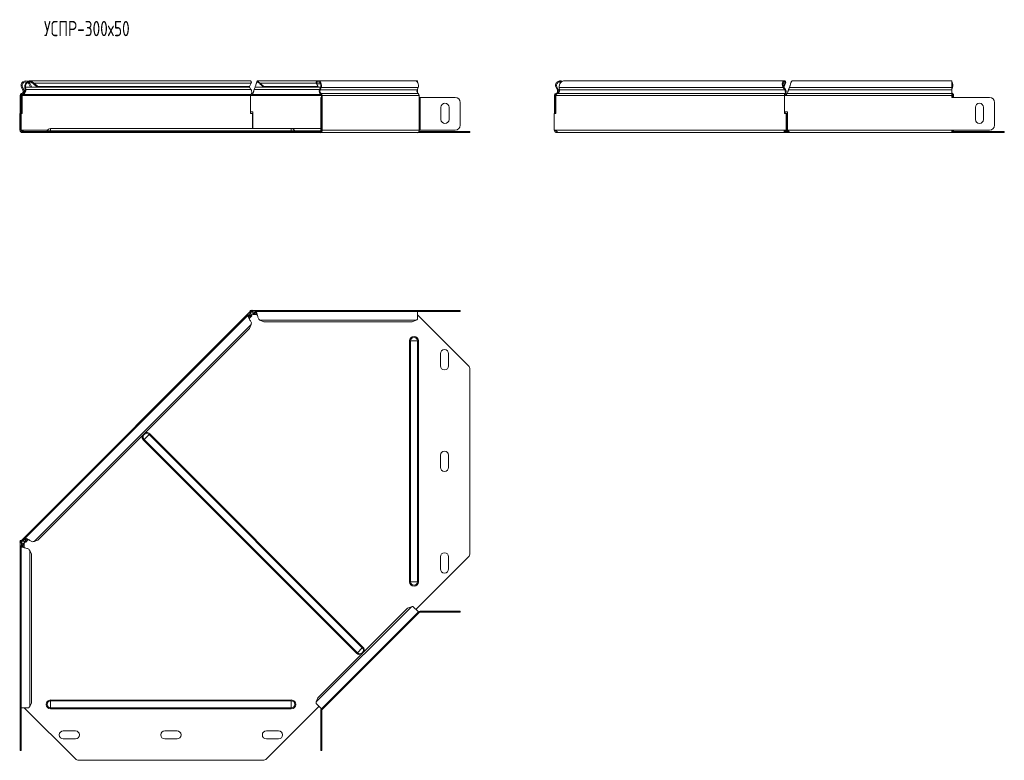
# Model space of a CAD drawing. Header units: millimetres. Extents: x -119 to 1501, y -7903 to 292.
# Tile 4 of 11: x -119 to 850, y -3713 to -2984. Entities that reach past the tile are written whole.
import ezdxf

# ---------------------------------------------------------------- set-up
doc = ezdxf.new("R2010")
doc.units = ezdxf.units.MM
doc.styles.add('SLDTEXTSTYLE0', font='TXT', dxfattribs={"width": 0.7, "bigfont": 'bigfont'})

msp = doc.modelspace()

# ---------------------------------------------------------------- linework, layer by layer
at = {"color": 7, "linetype": 'Continuous', "lineweight": 0}
for p, q in [((-117.2, -3050.97), (-116.32, -3050.5)), ((-115.93, -3053.35), (-115.05, -3052.88)), ((107.1, -3050.5), (-113.42, -3050.5)), ((108.6, -3052.88), (-113.12, -3052.88)), ((108.66, -3046.74), (-104.99, -3046.74)), ((176.1, -3052.88), (111.76, -3052.88)), ((177, -3050.5), (112.61, -3050.5)), ((172.93, -3046.74), (117.47, -3046.74)), ((177, -3047.21), (173.55, -3047.21)), ((176.73, -3053.35), (176.1, -3052.88)), ((272.19, -3053.35), (176.73, -3053.35)), ((177.62, -3050.97), (177, -3050.5)), ((273.08, -3050.97), (177.62, -3050.97)), ((272.4, -3052.88), (272.36, -3052.88)), ((412.13, -3050.97), (632.65, -3050.97)), ((412.43, -3053.35), (634.15, -3053.35)), ((632.42, -3047.21), (634.21, -3047.21)), ((637.94, -3053.35), (798.57, -3053.35)), ((638.79, -3050.97), (798.57, -3050.97)), ((798.57, -3050.5), (798.63, -3050.5)), ((799.26, -3050.97), (798.63, -3050.5)), ((-118.73, -3058.66), (-117.73, -3058.66)), ((-117.44, -3056.93), (-117.16, -3057.89)), ((108.26, -3058.66), (-116.58, -3058.66)), ((108.3, -3057.89), (-115.8, -3057.89)), ((178, -3058.66), (109.56, -3058.66)), ((177.59, -3057.89), (110.08, -3057.89)), ((177.79, -3056.93), (177.59, -3057.89)), ((273.25, -3056.93), (177.79, -3056.93)), ((178.71, -3058.66), (178, -3058.66)), ((274.17, -3058.66), (178.71, -3058.66)), ((178.71, -3092.85), (178.71, -3060.66)), ((274.17, -3092.85), (274.17, -3060.66)), ((275.23, -3092.85), (275.23, -3060.66)), ((408.89, -3058.66), (633.73, -3058.66)), ((410.18, -3056.93), (634.27, -3056.93)), ((635.73, -3058.66), (798.57, -3058.66)), ((636.26, -3056.93), (798.57, -3056.93)), ((798.57, -3057.89), (799.22, -3057.89)), ((798.57, -3058.66), (799.63, -3058.66)), ((799.42, -3056.93), (799.22, -3057.89)), ((800.34, -3058.66), (799.63, -3058.66)), ((-117.73, -3065.66), (-118.73, -3065.66)), ((178.27, -3065.66), (177.27, -3065.66)), ((-118.73, -3087.85), (-117.73, -3087.85)), ((-88.73, -3093.71), (-88.73, -3091.35)), ((148.27, -3093.71), (148.27, -3091.35)), ((177.27, -3087.85), (178.27, -3087.85)), ((-91.7, -3092.85), (-117.52, -3092.85)), ((-116.23, -3095.35), (-116.23, -3094.35)), ((-88.73, -3093.71), (-92.17, -3093.71)), ((-88.73, -3094.35), (-88.73, -3093.71)), ((-88.73, -3093.71), (148.27, -3093.71)), ((-64.33, -3095.35), (-64.33, -3094.35)), ((-60.8, -3094.35), (-60.8, -3095.35)), ((120.33, -3095.35), (120.33, -3094.35)), ((123.86, -3094.35), (123.86, -3095.35)), ((148.27, -3094.35), (148.27, -3093.71)), ((148.27, -3093.71), (151.7, -3093.71)), ((151.7, -3093.71), (177.81, -3093.71)), ((176.94, -3095.35), (176.94, -3094.35)), ((274.17, -3092.85), (178.71, -3092.85)), ((322.64, -3095.35), (322.64, -3094.35)), ((407.95, -3092.85), (634.67, -3092.85)), ((634.12, -3093.71), (637.87, -3093.71)), ((636.73, -3092.85), (798.57, -3092.85)), ((798.71, -3093.71), (798.57, -3093.71)), ((848.82, -3095.35), (848.82, -3094.35)), ((108.1, -3273.14), (106.16, -3275.08)), ((107.1, -3275.72), (106.25, -3276.57)), ((108.6, -3276.02), (106.65, -3277.96)), ((112.83, -3271.7), (110.08, -3271.7)), ((114.52, -3274.08), (111.76, -3274.08)), ((113.82, -3272.81), (112.61, -3272.81)), ((309.61, -3271.4), (309.61, -3270.4)), ((108.66, -3284.14), (-104.99, -3497.79)), ((271.1, -3279.87), (117.47, -3279.87)), ((265.67, -3300.4), (264.74, -3300.4)), ((264.74, -3300.4), (264.74, -3537.4)), ((272.54, -3300.4), (265.67, -3300.4)), ((265.67, -3300.4), (265.67, -3537.4)), ((272.54, -3300.4), (272.54, -3537.4)), ((273.47, -3300.4), (272.54, -3300.4)), ((273.47, -3300.4), (273.47, -3537.4)), ((3.35, -3397.34), (8.21, -3392.49)), ((8.21, -3392.49), (8.87, -3391.83)), ((8.21, -3392.49), (218.22, -3602.5)), ((8.87, -3391.83), (218.88, -3601.84)), ((2.69, -3398), (3.35, -3397.34)), ((2.69, -3398), (212.7, -3608.01)), ((3.35, -3397.34), (213.36, -3607.35)), ((-117.44, -3499.22), (-117.44, -3501.96)), ((-114.05, -3495.29), (-116, -3497.23)), ((-112.56, -3495.38), (-113.42, -3496.23)), ((-111.17, -3495.79), (-113.12, -3497.73)), ((-116.32, -3501.75), (-116.32, -3502.95)), ((-115.05, -3500.9), (-115.05, -3503.65)), ((-109.26, -3506.6), (-109.26, -3660.23)), ((265.67, -3537.4), (264.74, -3537.4)), ((272.54, -3537.4), (265.67, -3537.4)), ((273.47, -3537.4), (272.54, -3537.4)), ((266.55, -3562.06), (172.93, -3655.68)), ((275.23, -3567.4), (275.23, -3566.4)), ((309.61, -3567.4), (309.61, -3566.4)), ((213.36, -3607.35), (218.22, -3602.5)), ((218.22, -3602.5), (218.88, -3601.84)), ((212.7, -3608.01), (213.36, -3607.35)), ((-88.73, -3654.81), (-88.73, -3653.88)), ((-88.73, -3653.88), (148.27, -3653.88)), ((148.27, -3654.81), (148.27, -3653.88)), ((-88.73, -3661.68), (-88.73, -3654.81)), ((-88.73, -3654.81), (148.27, -3654.81)), ((-88.73, -3661.68), (148.27, -3661.68)), ((-88.73, -3662.61), (-88.73, -3661.68)), ((-88.73, -3662.61), (148.27, -3662.61)), ((148.27, -3661.68), (148.27, -3654.81)), ((148.27, -3662.61), (148.27, -3661.68)), ((178.27, -3664.36), (177.27, -3664.36)), ((-118.73, -3698.74), (-117.73, -3698.74)), ((177.27, -3698.74), (178.27, -3698.74))]:
    msp.add_line(p, q, dxfattribs=at)
at = {"color": 7, "linetype": 'Continuous', "lineweight": 15}
for p, q in [((-117.2, -3050.97), (-115.93, -3053.35)), ((-116.32, -3050.5), (-115.05, -3052.88)), ((-114.04, -3050.97), (-113.42, -3050.5)), ((-113.74, -3053.35), (-114.04, -3050.97)), ((-113.74, -3053.35), (-113.12, -3052.88)), ((-113.12, -3052.88), (-113.42, -3050.5)), ((-110.83, -3046.31), (-110.15, -3045.58)), ((-110.14, -3047.21), (-109.26, -3046.74)), ((-110.14, -3047.21), (-108.4, -3050.47)), ((107.44, -3044.35), (-109.39, -3044.35)), ((-109.26, -3046.74), (-107.52, -3050)), ((-107.52, -3050), (-108.4, -3050.47)), ((-107.02, -3046.31), (-106.54, -3045.58)), ((-105.62, -3047.21), (-104.99, -3046.74)), ((-105.62, -3047.21), (-101.77, -3050.47)), ((-104.99, -3046.74), (-101.15, -3050)), ((-101.15, -3050), (-101.77, -3050.47)), ((106.65, -3050.47), (-101.77, -3050.47)), ((107.27, -3050), (-101.15, -3050)), ((106.65, -3050.47), (107.27, -3050)), ((106.97, -3050.23), (107.1, -3050.5)), ((107.1, -3050.5), (108.6, -3052.88)), ((107.27, -3050), (108.66, -3046.74)), ((111.76, -3052.88), (112.61, -3050.5)), ((174.82, -3044.35), (115.21, -3044.35)), ((116.17, -3046.31), (116.17, -3045.58)), ((117.47, -3046.74), (121.17, -3050)), ((117.47, -3047.21), (117.47, -3046.74)), ((117.47, -3047.21), (121.17, -3050.47)), ((174.31, -3050), (121.17, -3050)), ((121.17, -3050), (121.17, -3050.47)), ((174.94, -3050.47), (121.17, -3050.47)), ((173.12, -3046.31), (172.63, -3045.58)), ((173.55, -3047.21), (172.93, -3046.74)), ((174.31, -3050), (172.93, -3046.74)), ((174.94, -3050.47), (173.55, -3047.21)), ((174.94, -3050.47), (174.31, -3050)), ((270.28, -3044.35), (174.82, -3044.35)), ((177.01, -3050.47), (174.94, -3050.47)), ((177, -3050.5), (176.1, -3052.88)), ((177.62, -3050.97), (176.73, -3053.35)), ((272.4, -3044.35), (270.28, -3044.35)), ((272.19, -3053.35), (273.08, -3050.97)), ((272.4, -3045.5), (272.4, -3044.35)), ((272.4, -3052.88), (272.4, -3052.79)), ((272.4, -3052.88), (272.4, -3056.15)), ((408.97, -3050.97), (409.85, -3050.5)), ((410.24, -3053.35), (408.97, -3050.97)), ((411.12, -3052.88), (409.85, -3050.5)), ((410.24, -3053.35), (411.12, -3052.88)), ((412.13, -3050.97), (412.43, -3053.35)), ((633.62, -3044.35), (416.78, -3044.35)), ((632.65, -3050.97), (633.27, -3050.5)), ((634.15, -3053.35), (632.65, -3050.97)), ((634.21, -3047.21), (633.02, -3050)), ((633.45, -3050), (633.14, -3050.23)), ((634.77, -3052.88), (633.27, -3050.5)), ((634.83, -3046.74), (633.45, -3050)), ((634.15, -3053.35), (634.77, -3052.88)), ((634.21, -3047.21), (634.83, -3046.74)), ((634.64, -3046.31), (635.13, -3045.58)), ((638.79, -3050.5), (637.94, -3052.88)), ((638.79, -3050.97), (637.94, -3053.35)), ((637.94, -3053.35), (637.94, -3052.88)), ((638.79, -3050.97), (638.79, -3050.5)), ((798.57, -3044.35), (641.39, -3044.35)), ((798.57, -3050.97), (798.57, -3044.35)), ((798.63, -3050.5), (798.57, -3050.67)), ((798.57, -3050.97), (798.57, -3053.35)), ((799.26, -3050.97), (798.57, -3052.79)), ((798.57, -3056.93), (798.57, -3053.35)), ((-118.73, -3058.66), (-118.73, -3060.66)), ((-118.73, -3060.66), (-117.73, -3060.66)), ((-118.73, -3065.66), (-118.73, -3060.66)), ((-117.73, -3058.66), (-117.73, -3060.66)), ((-117.73, -3060.66), (-117.73, -3065.66)), ((-116.58, -3058.66), (-117.28, -3058.66)), ((-117.28, -3076.51), (-117.28, -3058.66)), ((-116.58, -3076.51), (-116.58, -3058.66)), ((-115.8, -3057.89), (-115.93, -3057.24)), ((108.26, -3058.66), (108.26, -3076.51)), ((109.56, -3058.66), (108.26, -3058.66)), ((110.08, -3057.89), (110.08, -3056.93)), ((111.31, -3054.49), (111.31, -3054.5)), ((177.27, -3060.66), (178.27, -3060.66)), ((177.27, -3065.66), (177.27, -3060.66)), ((178, -3058.66), (178, -3060.66)), ((178.27, -3060.66), (178.27, -3065.66)), ((178.71, -3060.66), (178.27, -3060.66)), ((178.71, -3058.66), (178.71, -3060.66)), ((274.17, -3060.66), (274.17, -3058.66)), ((275.23, -3060.66), (274.17, -3060.66)), ((275.23, -3060.66), (309.61, -3060.66)), ((407.44, -3058.66), (407.44, -3075)), ((407.44, -3058.66), (408.44, -3058.66)), ((408.44, -3058.66), (408.44, -3075)), ((409.02, -3057.89), (408.73, -3056.93)), ((408.89, -3058.66), (408.89, -3076.51)), ((633.73, -3076.51), (633.73, -3058.66)), ((634.44, -3058.66), (633.73, -3058.66)), ((634.03, -3075), (634.03, -3058.66)), ((634.03, -3058.66), (635.73, -3058.66)), ((634.47, -3057.89), (634.27, -3056.93)), ((637.48, -3054.49), (637.48, -3054.5)), ((798.57, -3058.66), (798.57, -3056.93)), ((798.57, -3058.66), (798.57, -3060.66)), ((835.78, -3060.66), (798.57, -3060.66)), ((799.63, -3058.66), (799.63, -3060.66)), ((800.34, -3058.66), (800.34, -3060.66)), ((-118.73, -3087.85), (-118.73, -3065.66)), ((-117.73, -3087.85), (-117.73, -3065.66)), ((177.27, -3065.66), (177.27, -3087.85)), ((178.27, -3065.66), (178.27, -3087.85)), ((295.61, -3082.35), (295.61, -3070.35)), ((303.61, -3070.35), (303.61, -3082.35)), ((314.61, -3065.66), (314.61, -3087.85)), ((314.61, -3065.66), (314.61, -3087.85)), ((821.78, -3082.35), (821.78, -3070.35)), ((829.78, -3070.35), (829.78, -3082.35)), ((840.78, -3087.85), (840.78, -3065.66)), ((-119.12, -3076.51), (-119.12, -3092.85)), ((-119.12, -3076.51), (-118.73, -3076.51)), ((-117.73, -3076.51), (-116.58, -3076.51)), ((110.56, -3075), (108.26, -3075)), ((108.26, -3076.51), (110.1, -3076.51)), ((110.1, -3091.35), (110.1, -3076.51)), ((110.56, -3091.35), (110.56, -3075)), ((407.05, -3092.85), (407.05, -3076.51)), ((408.89, -3076.51), (407.05, -3076.51)), ((407.44, -3075), (408.44, -3075)), ((407.44, -3076.51), (407.44, -3075)), ((408.44, -3076.51), (408.44, -3075)), ((635.57, -3076.51), (633.73, -3076.51)), ((634.03, -3075), (636.73, -3075)), ((634.44, -3076.51), (634.44, -3075)), ((635.57, -3076.51), (635.57, -3092.85)), ((635.57, -3076.51), (636.27, -3076.51)), ((636.27, -3076.51), (636.27, -3092.85)), ((636.73, -3075), (636.73, -3092.85)), ((-118.73, -3092.85), (-118.73, -3087.85)), ((-117.73, -3087.85), (-117.73, -3092.85)), ((148.27, -3091.35), (-88.73, -3091.35)), ((177.27, -3091.35), (148.27, -3091.35)), ((177.27, -3092.85), (177.27, -3087.85)), ((178.27, -3087.85), (178.27, -3092.85)), ((636.73, -3091.35), (636.27, -3091.35)), ((-119.12, -3092.85), (-118.73, -3092.85)), ((-117.73, -3092.85), (-118.73, -3092.85)), ((-117.52, -3092.85), (-117.64, -3092.85)), ((-114.58, -3094.35), (-116.23, -3094.35)), ((-114.58, -3095.35), (-116.23, -3095.35)), ((-114.58, -3094.35), (-114.58, -3095.35)), ((-64.33, -3094.35), (-114.58, -3094.35)), ((-64.33, -3095.35), (-114.58, -3095.35)), ((-64.33, -3094.35), (-60.8, -3094.35)), ((-60.8, -3095.35), (-64.33, -3095.35)), ((-60.8, -3094.35), (120.33, -3094.35)), ((-60.8, -3095.35), (120.33, -3095.35)), ((120.33, -3094.35), (123.86, -3094.35)), ((123.86, -3095.35), (120.33, -3095.35)), ((175.52, -3094.35), (123.86, -3094.35)), ((175.52, -3095.35), (123.86, -3095.35)), ((175.52, -3094.35), (175.52, -3095.35)), ((176.94, -3094.35), (175.52, -3094.35)), ((176.94, -3095.35), (175.52, -3095.35)), ((176.94, -3095.35), (272.4, -3095.35)), ((178.27, -3092.85), (177.27, -3092.85)), ((178.27, -3092.85), (178.71, -3092.85)), ((322.64, -3095.35), (272.4, -3095.35)), ((322.64, -3094.35), (273.81, -3094.35)), ((274.17, -3092.85), (275.23, -3092.85)), ((309.61, -3092.85), (275.23, -3092.85)), ((322.64, -3094.35), (324.11, -3094.35)), ((324.11, -3095.35), (322.64, -3095.35)), ((324.11, -3094.35), (324.11, -3095.35)), ((407.83, -3092.85), (407.05, -3092.85)), ((407.83, -3092.85), (407.95, -3092.85)), ((409.94, -3095.35), (409.94, -3094.35)), ((411.37, -3095.35), (409.94, -3095.35)), ((411.37, -3095.35), (634.79, -3095.35)), ((634.67, -3092.85), (634.79, -3092.85)), ((635.57, -3092.85), (634.79, -3092.85)), ((634.79, -3094.35), (634.79, -3095.35)), ((638.43, -3094.35), (634.79, -3094.35)), ((638.43, -3095.35), (634.79, -3095.35)), ((635.57, -3092.85), (636.27, -3092.85)), ((638.43, -3094.71), (638.43, -3095.35)), ((638.43, -3095.35), (798.57, -3095.35)), ((798.57, -3095.35), (798.57, -3092.85)), ((798.57, -3092.85), (835.78, -3092.85)), ((798.71, -3093.71), (798.57, -3093.39)), ((848.82, -3094.35), (798.57, -3094.35)), ((848.82, -3095.35), (798.57, -3095.35)), ((848.82, -3094.35), (850.28, -3094.35)), ((850.28, -3095.35), (848.82, -3095.35)), ((850.28, -3094.35), (850.28, -3095.35)), ((107.56, -3271.85), (-117.28, -3496.69)), ((105.66, -3275.16), (-113.98, -3494.8)), ((106.47, -3275.1), (107.1, -3275.72)), ((106.47, -3275.1), (107.98, -3275.39)), ((106.83, -3278.37), (109.22, -3275.98)), ((107.1, -3275.72), (108.6, -3276.02)), ((107.56, -3271.85), (108.01, -3271.4)), ((107.56, -3271.85), (108.26, -3272.56)), ((107.86, -3270.4), (107.86, -3271.4)), ((109.56, -3270.4), (107.86, -3270.4)), ((109.56, -3271.4), (107.86, -3271.4)), ((107.98, -3275.39), (108.6, -3276.02)), ((108.1, -3273.14), (108.3, -3273.34)), ((108.26, -3272.56), (109.42, -3271.4)), ((109.01, -3270.4), (109.39, -3270.01)), ((109.39, -3270.01), (109.78, -3270.4)), ((109.56, -3270.4), (109.56, -3271.4)), ((272.4, -3270.4), (109.56, -3270.4)), ((110.08, -3271.98), (110.08, -3271.7)), ((111.3, -3274.5), (114.68, -3274.5)), ((111.76, -3273.2), (112.61, -3271.93)), ((111.76, -3274.08), (112.61, -3272.81)), ((111.76, -3273.2), (111.76, -3274.08)), ((112.61, -3271.93), (112.61, -3272.81)), ((272.4, -3271.4), (113.23, -3271.4)), ((272.4, -3271.4), (272.4, -3270.4)), ((272.4, -3270.4), (309.61, -3270.4)), ((272.4, -3278.99), (272.4, -3271.4)), ((272.4, -3271.4), (309.61, -3271.4)), ((272.4, -3274.56), (322.64, -3324.8)), ((309.61, -3270.4), (314.61, -3270.4)), ((314.61, -3271.4), (309.61, -3271.4)), ((314.61, -3270.4), (314.61, -3271.4)), ((107.27, -3287.99), (108.66, -3284.14)), ((107.47, -3279.79), (107.46, -3279.78)), ((117.47, -3279.87), (121.17, -3281.61)), ((267.4, -3281.61), (121.17, -3281.61)), ((267.4, -3281.61), (271.1, -3279.87)), ((107.27, -3287.99), (-101.15, -3496.41)), ((295.11, -3324.9), (295.11, -3312.9)), ((303.11, -3312.9), (303.11, -3324.9)), ((324.11, -3509.46), (324.11, -3328.34)), ((295.11, -3424.9), (295.11, -3412.9)), ((303.11, -3412.9), (303.11, -3424.9)), ((-119.12, -3498.53), (-118.73, -3498.14)), ((-119.12, -3498.53), (-118.73, -3498.92)), ((-118.73, -3496.99), (-118.73, -3498.69)), ((-118.73, -3496.99), (-117.73, -3496.99)), ((-118.73, -3498.69), (-117.73, -3498.69)), ((-118.73, -3498.69), (-118.73, -3661.53)), ((-117.73, -3497.14), (-117.28, -3496.69)), ((-117.73, -3496.99), (-117.73, -3498.69)), ((-117.73, -3498.55), (-116.58, -3497.4)), ((-117.44, -3499.22), (-117.16, -3499.22)), ((-116.58, -3497.4), (-117.28, -3496.69)), ((-115.8, -3497.43), (-116, -3497.23)), ((-114.04, -3495.61), (-113.42, -3496.23)), ((-113.74, -3497.11), (-114.04, -3495.61)), ((-113.74, -3497.11), (-113.12, -3497.73)), ((-113.12, -3497.73), (-113.42, -3496.23)), ((-113.16, -3498.35), (-110.76, -3495.96)), ((-109.35, -3496.6), (-109.34, -3496.61)), ((-104.99, -3497.79), (-101.15, -3496.41)), ((-117.73, -3502.37), (-117.73, -3661.53)), ((-117.2, -3501.75), (-115.93, -3500.9)), ((-117.2, -3501.75), (-116.32, -3501.75)), ((-116.32, -3501.75), (-115.05, -3500.9)), ((-115.93, -3500.9), (-115.05, -3500.9)), ((-114.64, -3503.82), (-114.64, -3500.43)), ((-107.52, -3510.3), (-109.26, -3506.6)), ((-107.52, -3510.3), (-107.52, -3656.53)), ((322.64, -3513), (270.98, -3564.66)), ((295.11, -3524.9), (295.11, -3512.9)), ((303.11, -3512.9), (303.11, -3524.9)), ((262.7, -3563.45), (174.31, -3651.84)), ((178, -3662.59), (273.46, -3567.13)), ((266.55, -3562.06), (262.7, -3563.45)), ((273.46, -3567.13), (268.09, -3561.77)), ((274.17, -3567.84), (273.46, -3567.13)), ((275.23, -3566.4), (309.61, -3566.4)), ((275.23, -3567.4), (309.61, -3567.4)), ((309.61, -3566.4), (314.61, -3566.4)), ((314.61, -3567.4), (309.61, -3567.4)), ((314.61, -3566.4), (314.61, -3567.4)), ((274.17, -3567.84), (178.71, -3663.3)), ((174.31, -3651.84), (172.93, -3655.68)), ((-118.73, -3661.53), (-117.73, -3661.53)), ((-118.73, -3698.74), (-118.73, -3661.53)), ((-117.73, -3661.53), (-110.15, -3661.53)), ((-117.73, -3698.74), (-117.73, -3661.53)), ((-64.33, -3711.78), (-114.58, -3661.53)), ((-109.26, -3660.23), (-107.52, -3656.53)), ((175.52, -3660.12), (123.86, -3711.78)), ((172.63, -3657.23), (178, -3662.59)), ((178, -3662.59), (178.71, -3663.3)), ((177.27, -3664.36), (177.27, -3698.74)), ((178.27, -3664.36), (178.27, -3698.74)), ((-76.23, -3684.24), (-64.23, -3684.24)), ((-64.23, -3692.24), (-76.23, -3692.24)), ((23.77, -3684.24), (35.77, -3684.24)), ((35.77, -3692.24), (23.77, -3692.24)), ((123.77, -3684.24), (135.77, -3684.24)), ((135.77, -3692.24), (123.77, -3692.24)), ((-118.73, -3703.74), (-118.73, -3698.74)), ((-117.73, -3698.74), (-117.73, -3703.74)), ((177.27, -3703.74), (177.27, -3698.74)), ((178.27, -3698.74), (178.27, -3703.74)), ((-117.73, -3703.74), (-118.73, -3703.74)), ((178.27, -3703.74), (177.27, -3703.74)), ((-60.8, -3713.24), (120.33, -3713.24))]:
    msp.add_line(p, q, dxfattribs=at)
at = {"color": 7, "linetype": 'Continuous', "lineweight": 15, "flags": 128}
for points in [[(172.63, -3045.58), (173.36, -3044.85), (174.21, -3044.44), (175.1, -3044.37), (175.97, -3044.66), (176.75, -3045.28), (177.38, -3046.18), (177.8, -3047.29), (177.99, -3048.52), (177.93, -3049.78), (177.62, -3050.97)], [(173.12, -3046.31), (173.84, -3045.64), (174.69, -3045.36), (175.55, -3045.51), (176.32, -3046.07), (176.91, -3046.98), (177.24, -3048.11), (177.27, -3049.34), (177, -3050.5)], [(273.08, -3050.97), (273.39, -3049.78), (273.45, -3048.52), (273.26, -3047.29), (272.84, -3046.18), (272.21, -3045.28), (271.43, -3044.66), (270.56, -3044.37), (270.28, -3044.35)], [(798.57, -3057.47), (798.72, -3057.59), (799.22, -3057.89)]]:
    msp.add_lwpolyline(points, dxfattribs=at)
at = {"color": 7, "linetype": 'Continuous', "lineweight": 15}
for centre, radius, start, end in [((-113.23, -3048.85), 4.5, 46.69362, 208.07249), ((-118.14, -3054.53), 2.5, 286.28633, 28.07249), ((-118.14, -3054.53), 3.5, 286.28633, 28.07249), ((-113.23, -3048.85), 3.5, 46.69362, 208.07249), ((179.75, -3054.52), 4, 155.80956, 237.33007), ((179.33, -3054.53), 2.86, 155.80956, 237.33007), ((274.79, -3054.53), 2.86, 155.80956, 237.33007), ((793.83, -3048.87), 5.82, 338.86242, 35.43588), ((794.16, -3048.86), 4.77, 339.82357, 22.24865), ((-116.93, -3058.66), 1.8, 106.28633, 180), ((-116.93, -3058.66), 0.8, 106.28633, 180), ((177.19, -3058.59), 0.811, 355.50711, 60.34706), ((176.89, -3058.52), 1.82, 355.50711, 60.34706), ((272.35, -3058.52), 1.82, 355.50711, 60.34706), ((309.61, -3065.66), 5, 0, 90), ((309.61, -3065.66), 5, 0, 90), ((800.2, -3055.23), 1.88, 209.50183, 245.41474), ((798.82, -3058.59), 0.811, 355.50711, 60.34706), ((798.52, -3058.52), 1.82, 355.50711, 60.34706), ((835.78, -3065.66), 5, 0, 90), ((299.61, -3070.35), 4, 0, 180), ((825.78, -3070.35), 4, 0, 180), ((299.61, -3082.35), 4, 180, 0), ((825.78, -3082.35), 4, 180, 0), ((-88.73, -3095.03), 3.68, 90, 158.97733), ((148.27, -3095.03), 3.68, 21.02267, 90), ((309.61, -3087.85), 5, 270, 0), ((309.61, -3087.85), 5, 270, 0), ((835.78, -3087.85), 5, 270, 0), ((-116.23, -3092.85), 2.5, 180, 270), ((-116.23, -3092.85), 1.5, 180, 270), ((-93.1, -3093.35), 1, 270, 338.97733), ((152.63, -3093.35), 1, 201.02267, 270), ((176.5, -3093.17), 2.23, 281.42175, 8.04947), ((176.67, -3093.04), 1.34, 281.42175, 8.04947), ((271.96, -3093.17), 2.23, 281.42175, 8.04947), ((799.65, -3093.35), 1, 201.02267, 270), ((797.99, -3092.94), 1.64, 311.24132, 3.02876), ((797.15, -3092.89), 3.19, 332.75408, 0.72057), ((109.87, -3272.16), 2.5, 245.97958, 298.0633), ((299.11, -3312.9), 4, 0, 180), ((299.11, -3324.9), 4, 180, 0), ((319.11, -3328.34), 5, 0, 45), ((299.11, -3412.9), 4, 0, 180), ((299.11, -3424.9), 4, 180, 0), ((-116.97, -3499), 2.5, 331.64892, 23.30903), ((299.11, -3512.9), 4, 0, 180), ((319.11, -3509.46), 5, 315, 0), ((299.11, -3524.9), 4, 180, 0), ((275.23, -3568.9), 2.5, 90, 135), ((275.23, -3568.9), 1.5, 90, 135), ((179.77, -3664.36), 2.5, 135, 180), ((179.77, -3664.36), 1.5, 135, 180), ((-76.23, -3688.24), 4, 90, 270), ((-64.23, -3688.24), 4, 270, 90), ((23.77, -3688.24), 4, 90, 270), ((35.77, -3688.24), 4, 270, 90), ((123.77, -3688.24), 4, 90, 270), ((135.77, -3688.24), 4, 270, 90), ((-60.8, -3708.24), 5, 225, 270), ((120.33, -3708.24), 5, 270, 315)]:
    msp.add_arc(centre, radius, start, end, dxfattribs=at)
at = {"color": 7, "linetype": 'Continuous', "lineweight": 0}
for centre, radius, start, end in [((269.11, -3300.4), 4.37, 0, 180), ((269.11, -3300.4), 3.43, 0, 180), ((5.78, -3394.92), 3.43, 45, 225), ((5.78, -3394.92), 4.37, 45, 106.61449), ((5.78, -3394.92), 4.37, 163.38551, 225), ((269.11, -3537.4), 4.37, 180, 0), ((269.11, -3537.4), 3.43, 180, 0), ((215.79, -3604.93), 3.43, 225, 45), ((215.79, -3604.93), 4.37, 343.38551, 45), ((215.79, -3604.93), 4.37, 225, 286.61449), ((-88.73, -3658.24), 4.37, 90, 270), ((148.27, -3658.24), 4.37, 270, 90), ((-88.73, -3658.24), 3.43, 90, 270), ((148.27, -3658.24), 3.43, 270, 90)]:
    msp.add_arc(centre, radius, start, end, dxfattribs=at)
at = {"color": 7, "linetype": 'Continuous', "lineweight": 15}
for points, knots in [([(-115.8, -3057.89), (-115.35, -3057.75), (-114.92, -3057.49), (-114.17, -3056.8), (-113.86, -3056.37), (-113.37, -3055.41), (-113.21, -3054.89), (-113.05, -3053.85), (-113.05, -3053.34), (-113.12, -3052.88)], [0, 0, 0, 0, 0.25, 0.25, 0.5, 0.5, 0.75, 0.75, 1, 1, 1, 1]), ([(-115.5, -3056.72), (-115.5, -3056.72), (-115.32, -3056.65), (-115.01, -3056.4), (-114.59, -3056), (-114.25, -3055.51), (-113.99, -3054.97), (-113.82, -3054.42), (-113.73, -3053.86), (-113.74, -3053.52), (-113.74, -3053.35)], [0, 0, 0, 0, 0.004647, 0.146841, 0.289034, 0.431227, 0.57342, 0.715614, 0.857807, 1, 1, 1, 1]), ([(-114.04, -3050.97), (-114.08, -3050.48), (-114.15, -3049.5), (-113.77, -3047.88), (-113.11, -3046.48), (-112.44, -3045.83), (-112.15, -3045.54)], [0, 0, 0, 0, 0.2651772, 0.5303543, 0.7955315, 1, 1, 1, 1]), ([(-113.42, -3050.5), (-113.42, -3050.12), (-113.43, -3049.36), (-113.07, -3048.09), (-112.41, -3046.96), (-111.79, -3046.23), (-111.38, -3046.02), (-111.33, -3046)], [0, 0, 0, 0, 0.24175, 0.483499, 0.725249, 0.966999, 1, 1, 1, 1]), ([(-111.24, -3044.91), (-111.03, -3044.78), (-110.39, -3044.38), (-109.18, -3044.29), (-107.75, -3044.61), (-106.94, -3045.26), (-106.54, -3045.58)], [0, 0, 0, 0, 0.139513, 0.426342, 0.713171, 1, 1, 1, 1]), ([(-110.11, -3045.47), (-109.81, -3045.42), (-109.13, -3045.28), (-108.03, -3045.56), (-107.36, -3046.06), (-107.02, -3046.31)], [0, 0, 0, 0, 0.27509, 0.637545, 1, 1, 1, 1]), ([(108.95, -3045.58), (108.76, -3045.27), (108.38, -3044.64), (107.79, -3044.29), (107.49, -3044.38), (107.45, -3044.39)], [0, 0, 0, 0, 0.466005, 0.932009, 1, 1, 1, 1]), ([(108.6, -3052.88), (108.87, -3053.34), (109.07, -3053.85), (109.3, -3054.89), (109.33, -3055.41), (109.25, -3056.37), (109.13, -3056.8), (108.78, -3057.49), (108.55, -3057.75), (108.3, -3057.89)], [0, 0, 0, 0, 0.25, 0.25, 0.5, 0.5, 0.75, 0.75, 1, 1, 1, 1]), ([(110.08, -3057.89), (110.22, -3057.75), (110.36, -3057.49), (110.64, -3056.8), (110.78, -3056.37), (111.06, -3055.41), (111.2, -3054.89), (111.48, -3053.85), (111.62, -3053.34), (111.76, -3052.88)], [0, 0, 0, 0, 0.25, 0.25, 0.5, 0.5, 0.75, 0.75, 1, 1, 1, 1]), ([(112.61, -3050.5), (112.76, -3050.14), (112.91, -3049.74), (113.21, -3048.93), (113.35, -3048.51), (113.65, -3047.71), (113.8, -3047.32), (114.09, -3046.63), (114.24, -3046.32), (114.54, -3045.82), (114.69, -3045.63), (114.98, -3045.39), (115.13, -3045.34), (115.43, -3045.38), (115.57, -3045.47), (115.87, -3045.8), (116.02, -3046.03), (116.17, -3046.31)], [0, 0, 0, 0, 0.125, 0.125, 0.25, 0.25, 0.375, 0.375, 0.5, 0.5, 0.625, 0.625, 0.75, 0.75, 0.875, 0.875, 1, 1, 1, 1]), ([(113.22, -3048.91), (113.31, -3048.57), (113.56, -3047.7), (113.95, -3046.39), (114.39, -3045.2), (114.83, -3044.46), (115.28, -3044.27), (115.72, -3044.61), (116.02, -3045.26), (116.17, -3045.58)], [0, 0, 0, 0, 0.0964617, 0.2470514, 0.3976411, 0.5482308, 0.6988206, 0.8494103, 1, 1, 1, 1]), ([(408.97, -3050.97), (408.77, -3050.48), (408.37, -3049.5), (408.46, -3047.87), (409.06, -3046.39), (410.15, -3045.21), (411.58, -3044.46), (413.16, -3044.29), (414.36, -3044.47), (414.88, -3044.83), (414.97, -3044.89)], [0, 0, 0, 0, 0.138909, 0.277817, 0.416726, 0.555635, 0.694543, 0.833452, 0.97236, 1, 1, 1, 1]), ([(408.73, -3056.93), (409.09, -3056.83), (409.42, -3056.64), (409.97, -3056.15), (410.19, -3055.84), (410.48, -3055.16), (410.55, -3054.79), (410.51, -3054.05), (410.41, -3053.68), (410.24, -3053.35)], [0, 0, 0, 0, 0.25, 0.25, 0.5, 0.5, 0.75, 0.75, 1, 1, 1, 1]), ([(409.85, -3050.5), (409.7, -3050.12), (409.38, -3049.35), (409.45, -3048.09), (409.92, -3046.94), (410.77, -3046.01), (411.88, -3045.45), (413.02, -3045.27), (413.71, -3045.48), (414, -3045.56)], [0, 0, 0, 0, 0.148387, 0.296774, 0.445161, 0.593548, 0.741935, 0.890322, 1, 1, 1, 1]), ([(412.43, -3053.35), (412.45, -3053.68), (412.43, -3054.05), (412.25, -3054.79), (412.11, -3055.16), (411.7, -3055.84), (411.45, -3056.15), (410.86, -3056.64), (410.53, -3056.83), (410.18, -3056.93)], [0, 0, 0, 0, 0.25, 0.25, 0.5, 0.5, 0.75, 0.75, 1, 1, 1, 1]), ([(410.84, -3056.61), (410.85, -3056.6), (411.04, -3056.39), (411.28, -3055.89), (411.51, -3055.15), (411.56, -3054.37), (411.44, -3053.59), (411.23, -3053.12), (411.12, -3052.88)], [0, 0, 0, 0, 0.016637, 0.213309, 0.409982, 0.606655, 0.803327, 1, 1, 1, 1]), ([(416.78, -3044.39), (416.37, -3044.41), (415.48, -3044.47), (414.23, -3045.21), (413.14, -3046.39), (412.4, -3047.88), (412.02, -3049.5), (412.1, -3050.48), (412.13, -3050.97)], [0, 0, 0, 0, 0.1458975, 0.316718, 0.4875385, 0.658359, 0.8291795, 1, 1, 1, 1]), ([(632.65, -3050.97), (632.37, -3050.51), (632.15, -3050), (631.83, -3048.95), (631.74, -3048.41), (631.69, -3047.38), (631.73, -3046.89), (631.92, -3045.99), (632.08, -3045.6), (632.46, -3044.96), (632.69, -3044.71), (633.2, -3044.4), (633.47, -3044.33), (634, -3044.39), (634.27, -3044.51), (634.75, -3044.92), (634.96, -3045.22), (635.13, -3045.58)], [0, 0, 0, 0, 0.125, 0.125, 0.25, 0.25, 0.375, 0.375, 0.5, 0.5, 0.625, 0.625, 0.75, 0.75, 0.875, 0.875, 1, 1, 1, 1]), ([(633.27, -3050.5), (633.03, -3050.14), (632.83, -3049.74), (632.55, -3048.93), (632.45, -3048.51), (632.37, -3047.71), (632.37, -3047.32), (632.48, -3046.63), (632.57, -3046.32), (632.82, -3045.82), (632.98, -3045.63), (633.33, -3045.39), (633.51, -3045.34), (633.88, -3045.38), (634.07, -3045.47), (634.39, -3045.8), (634.53, -3046.03), (634.64, -3046.31)], [0, 0, 0, 0, 0.125, 0.125, 0.25, 0.25, 0.375, 0.375, 0.5, 0.5, 0.625, 0.625, 0.75, 0.75, 0.875, 0.875, 1, 1, 1, 1]), ([(634.27, -3056.93), (634.42, -3056.83), (634.56, -3056.64), (634.75, -3056.15), (634.81, -3055.84), (634.81, -3055.16), (634.76, -3054.79), (634.54, -3054.05), (634.37, -3053.68), (634.15, -3053.35)], [0, 0, 0, 0, 0.25, 0.25, 0.5, 0.5, 0.75, 0.75, 1, 1, 1, 1]), ([(634.47, -3057.89), (634.72, -3057.75), (634.95, -3057.49), (635.3, -3056.8), (635.42, -3056.37), (635.51, -3055.41), (635.47, -3054.89), (635.24, -3053.85), (635.04, -3053.34), (634.77, -3052.88)], [0, 0, 0, 0, 0.25, 0.25, 0.5, 0.5, 0.75, 0.75, 1, 1, 1, 1]), ([(637.94, -3053.35), (637.8, -3053.68), (637.66, -3054.05), (637.38, -3054.79), (637.24, -3055.16), (636.96, -3055.84), (636.82, -3056.15), (636.54, -3056.64), (636.4, -3056.83), (636.26, -3056.93)], [0, 0, 0, 0, 0.25, 0.25, 0.5, 0.5, 0.75, 0.75, 1, 1, 1, 1]), ([(637.94, -3052.88), (637.87, -3053.12), (637.73, -3053.59), (637.57, -3054.15), (637.49, -3054.45), (637.48, -3054.49)], [0, 0, 0, 0, 0.464962, 0.929923, 1, 1, 1, 1]), ([(641.39, -3044.39), (641.26, -3044.41), (640.99, -3044.47), (640.56, -3045.21), (640.12, -3046.39), (639.67, -3047.88), (639.23, -3049.5), (638.93, -3050.48), (638.79, -3050.97)], [0, 0, 0, 0, 0.145898, 0.316718, 0.487539, 0.658359, 0.82918, 1, 1, 1, 1]), ([(639.38, -3048.92), (639.33, -3049.06), (639.13, -3049.61), (638.93, -3050.12), (638.79, -3050.5)], [0, 0, 0, 0, 0.254274, 1, 1, 1, 1]), ([(-117.28, -3058.66), (-117.24, -3058.46), (-117.18, -3058.15), (-117.02, -3057.88), (-116.96, -3057.78)], [0, 0, 0, 0, 0.6265667, 1, 1, 1, 1]), ([(-116.58, -3058.66), (-116.51, -3058.49), (-116.41, -3058.32), (-116.14, -3058.04), (-115.98, -3057.94), (-115.8, -3057.89)], [0, 0, 0, 0, 0.5, 0.5, 1, 1, 1, 1]), ([(108.3, -3057.89), (108.24, -3057.94), (108.2, -3058.04), (108.18, -3058.32), (108.2, -3058.49), (108.26, -3058.66)], [0, 0, 0, 0, 0.5, 0.5, 1, 1, 1, 1]), ([(109.56, -3058.66), (109.64, -3058.27), (109.73, -3057.89), (109.91, -3057.27), (109.99, -3057.04), (110.08, -3056.93)], [0, 0, 0, 0, 0.5, 0.5, 1, 1, 1, 1]), ([(109.56, -3058.66), (109.64, -3058.49), (109.73, -3058.32), (109.91, -3058.04), (109.99, -3057.94), (110.08, -3057.89)], [0, 0, 0, 0, 0.5, 0.5, 1, 1, 1, 1]), ([(110.08, -3056.93), (110.15, -3056.87), (110.29, -3056.74), (110.5, -3056.41), (110.71, -3056), (110.92, -3055.51), (111.12, -3055), (111.25, -3054.65), (111.31, -3054.49)], [0, 0, 0, 0, 0.17063, 0.341261, 0.511891, 0.682521, 0.853152, 1, 1, 1, 1]), ([(407.44, -3058.66), (407.44, -3058.27), (407.57, -3057.89), (408.03, -3057.27), (408.36, -3057.04), (408.73, -3056.93)], [0, 0, 0, 0, 0.5, 0.5, 1, 1, 1, 1]), ([(408.44, -3058.66), (408.44, -3058.49), (408.5, -3058.32), (408.7, -3058.04), (408.85, -3057.94), (409.02, -3057.89)], [0, 0, 0, 0, 0.5, 0.5, 1, 1, 1, 1]), ([(410.18, -3056.93), (409.85, -3057.04), (409.56, -3057.27), (409.1, -3057.89), (408.95, -3058.27), (408.89, -3058.66)], [0, 0, 0, 0, 0.5, 0.5, 1, 1, 1, 1]), ([(633.73, -3058.66), (633.67, -3058.27), (633.7, -3057.89), (633.9, -3057.27), (634.07, -3057.04), (634.27, -3056.93)], [0, 0, 0, 0, 0.5, 0.5, 1, 1, 1, 1]), ([(634.44, -3058.66), (634.37, -3058.49), (634.35, -3058.32), (634.37, -3058.04), (634.42, -3057.94), (634.47, -3057.89)], [0, 0, 0, 0, 0.5, 0.5, 1, 1, 1, 1]), ([(636.26, -3056.93), (636.17, -3057.04), (636.08, -3057.27), (635.9, -3057.89), (635.82, -3058.27), (635.73, -3058.66)], [0, 0, 0, 0, 0.5, 0.5, 1, 1, 1, 1]), ([(-116.31, -3094.43), (-116.38, -3094.35), (-116.61, -3094.11), (-116.96, -3093.69), (-117.34, -3093.28), (-117.58, -3093.13), (-117.7, -3093.06)], [0, 0, 0, 0, 0.155216, 0.472029, 0.76605, 1, 1, 1, 1]), ([(-114.81, -3094.35), (-114.9, -3094.35), (-114.99, -3094.33), (-115.18, -3094.25), (-115.27, -3094.19), (-115.46, -3094.06), (-115.56, -3093.98), (-115.7, -3093.86), (-115.74, -3093.82), (-115.81, -3093.76), (-115.84, -3093.74), (-115.87, -3093.71), (-115.88, -3093.7), (-115.9, -3093.68), (-115.91, -3093.68), (-115.92, -3093.67), (-115.92, -3093.67), (-115.93, -3093.66), (-115.93, -3093.66), (-115.93, -3093.66), (-115.93, -3093.66), (-116.06, -3093.55), (-116.18, -3093.45), (-116.42, -3093.26), (-116.54, -3093.18), (-116.8, -3093.04), (-116.93, -3092.99), (-117.21, -3092.9), (-117.36, -3092.87), (-117.52, -3092.85)], [0, 0, 0, 0, 0.125, 0.125, 0.25, 0.25, 0.375, 0.375, 0.4375, 0.4375, 0.46875, 0.46875, 0.484375, 0.484375, 0.492188, 0.492188, 0.496094, 0.496094, 0.498047, 0.498047, 0.5, 0.5, 0.625, 0.625, 0.75, 0.75, 0.875, 0.875, 1, 1, 1, 1]), ([(409.94, -3095.35), (409.89, -3095.35), (409.78, -3095.35), (409.63, -3095.34), (409.48, -3095.31), (409.34, -3095.28), (409.2, -3095.24), (409.06, -3095.2), (408.93, -3095.14), (408.81, -3095.09), (408.69, -3095.02), (408.58, -3094.95), (408.47, -3094.88), (408.37, -3094.8), (408.28, -3094.72), (408.19, -3094.64), (408.11, -3094.56), (408.03, -3094.47), (407.96, -3094.38), (407.9, -3094.3), (407.84, -3094.21), (407.74, -3094.06), (407.64, -3093.84), (407.54, -3093.58), (407.48, -3093.32), (407.44, -3093.07), (407.44, -3092.93), (407.44, -3092.85)], [0, 0, 0, 0, 0.033981, 0.067279, 0.099911, 0.131895, 0.163247, 0.193987, 0.224136, 0.253715, 0.282748, 0.311258, 0.339272, 0.366816, 0.393919, 0.42061, 0.446921, 0.472884, 0.498534, 0.523906, 0.549035, 0.57396, 0.649348, 0.728209, 0.812109, 0.902356, 1, 1, 1, 1]), ([(407.95, -3092.85), (408.01, -3092.87), (408.13, -3092.91), (408.3, -3092.97), (408.45, -3093.04), (408.59, -3093.11), (408.71, -3093.19), (408.83, -3093.29), (408.95, -3093.41), (409.08, -3093.54), (409.21, -3093.69), (409.35, -3093.85), (409.5, -3094.02), (409.65, -3094.21), (409.83, -3094.4), (410.01, -3094.59), (410.2, -3094.77), (410.39, -3094.93), (410.58, -3095.07), (410.78, -3095.19), (410.98, -3095.28), (411.18, -3095.34), (411.3, -3095.35), (411.37, -3095.35)], [0, 0, 0, 0, 0.05242, 0.100207, 0.143478, 0.182388, 0.217152, 0.24807, 0.287377, 0.327382, 0.368365, 0.410587, 0.454285, 0.499675, 0.551728, 0.603934, 0.656626, 0.710131, 0.764758, 0.820799, 0.878525, 0.938184, 1, 1, 1, 1]), ([(634.79, -3095.35), (634.75, -3095.35), (634.66, -3095.35), (634.54, -3095.34), (634.43, -3095.31), (634.32, -3095.28), (634.21, -3095.24), (634.12, -3095.19), (634.03, -3095.13), (633.95, -3095.07), (633.87, -3095.01), (633.81, -3094.93), (633.75, -3094.86), (633.69, -3094.78), (633.65, -3094.7), (633.61, -3094.62), (633.58, -3094.54), (633.55, -3094.45), (633.54, -3094.36), (633.53, -3094.28), (633.52, -3094.12), (633.54, -3093.9), (633.63, -3093.63), (633.77, -3093.38), (633.95, -3093.18), (634.17, -3093.03), (634.41, -3092.91), (634.58, -3092.87), (634.67, -3092.85)], [0, 0, 0, 0, 0.031761, 0.062811, 0.093165, 0.122839, 0.151849, 0.180215, 0.207955, 0.235091, 0.261646, 0.287644, 0.313109, 0.338069, 0.362553, 0.386592, 0.410217, 0.433463, 0.456366, 0.478963, 0.501292, 0.577722, 0.650088, 0.719682, 0.78795, 0.856429, 0.926641, 1, 1, 1, 1]), ([(634.79, -3094.35), (634.66, -3094.35), (634.54, -3094.33), (634.35, -3094.25), (634.27, -3094.19), (634.16, -3094.06), (634.12, -3093.98), (634.1, -3093.86), (634.1, -3093.82), (634.1, -3093.76), (634.1, -3093.74), (634.11, -3093.71), (634.11, -3093.7), (634.12, -3093.68), (634.12, -3093.68), (634.12, -3093.67), (634.12, -3093.67), (634.12, -3093.66), (634.12, -3093.66), (634.12, -3093.66), (634.12, -3093.66), (634.15, -3093.55), (634.21, -3093.45), (634.36, -3093.26), (634.45, -3093.18), (634.67, -3093.04), (634.79, -3092.99), (635.07, -3092.9), (635.22, -3092.87), (635.38, -3092.85)], [0, 0, 0, 0, 0.125, 0.125, 0.25, 0.25, 0.375, 0.375, 0.4375, 0.4375, 0.46875, 0.46875, 0.484375, 0.484375, 0.492188, 0.492188, 0.496094, 0.496094, 0.498047, 0.498047, 0.5, 0.5, 0.625, 0.625, 0.75, 0.75, 0.875, 0.875, 1, 1, 1, 1]), ([(636.73, -3092.85), (636.81, -3092.9), (636.97, -3092.98), (637.18, -3093.12), (637.37, -3093.24), (637.54, -3093.37), (637.68, -3093.49), (637.81, -3093.63), (637.95, -3093.79), (638.08, -3093.99), (638.2, -3094.2), (638.31, -3094.41), (638.39, -3094.6), (638.45, -3094.75), (638.48, -3094.88), (638.51, -3095.01), (638.52, -3095.12), (638.51, -3095.22), (638.5, -3095.29), (638.47, -3095.34), (638.44, -3095.35), (638.43, -3095.35)], [0, 0, 0, 0, 0.060173, 0.114986, 0.164538, 0.208964, 0.248449, 0.283261, 0.336881, 0.392192, 0.449631, 0.509592, 0.572418, 0.61539, 0.660985, 0.709428, 0.760908, 0.815585, 0.873589, 0.93503, 1, 1, 1, 1]), ([(108.95, -3282.6), (108.79, -3282.22), (108.57, -3281.8), (108.1, -3280.9), (107.83, -3280.43), (107.29, -3279.47), (107.02, -3278.99), (106.52, -3278.07), (106.29, -3277.63), (105.9, -3276.83), (105.75, -3276.46), (105.56, -3275.85), (105.52, -3275.61), (105.57, -3275.24), (105.66, -3275.12), (105.97, -3275.01), (106.19, -3275.02), (106.47, -3275.1)], [0, 0, 0, 0, 0.125, 0.125, 0.25, 0.25, 0.375, 0.375, 0.5, 0.5, 0.625, 0.625, 0.75, 0.75, 0.875, 0.875, 1, 1, 1, 1]), ([(107.47, -3279.79), (107.3, -3279.44), (106.95, -3278.69), (106.49, -3277.63), (106.21, -3276.71), (106.19, -3276.07), (106.45, -3275.7), (106.88, -3275.71), (107.1, -3275.72)], [0, 0, 0, 0, 0.152176, 0.32174, 0.491305, 0.66087, 0.830435, 1, 1, 1, 1]), ([(108.1, -3273.14), (107.9, -3272.82), (107.73, -3272.52), (107.52, -3272.07), (107.49, -3271.91), (107.56, -3271.85)], [0, 0, 0, 0, 0.5, 0.5, 1, 1, 1, 1]), ([(107.98, -3275.39), (108.2, -3275.42), (108.37, -3275.39), (108.59, -3275.21), (108.64, -3275.07), (108.64, -3274.67), (108.58, -3274.41), (108.39, -3273.82), (108.25, -3273.49), (108.1, -3273.14)], [0, 0, 0, 0, 0.25, 0.25, 0.5, 0.5, 0.75, 0.75, 1, 1, 1, 1]), ([(108.3, -3273.34), (108.24, -3273.16), (108.2, -3272.99), (108.18, -3272.72), (108.2, -3272.62), (108.26, -3272.56)], [0, 0, 0, 0, 0.5, 0.5, 1, 1, 1, 1]), ([(109.2, -3271.62), (108.9, -3271.91), (108.54, -3272.25), (108.29, -3272.59), (108.25, -3272.65)], [0, 0, 0, 0, 0.836447, 1, 1, 1, 1]), ([(108.6, -3276.02), (108.87, -3276.09), (109.07, -3276.09), (109.3, -3275.93), (109.33, -3275.76), (109.25, -3275.28), (109.13, -3274.96), (108.78, -3274.22), (108.55, -3273.79), (108.3, -3273.34)], [0, 0, 0, 0, 0.25, 0.25, 0.5, 0.5, 0.75, 0.75, 1, 1, 1, 1]), ([(109.56, -3270.4), (109.64, -3270.4), (109.73, -3270.53), (109.91, -3270.99), (109.99, -3271.33), (110.08, -3271.7)], [0, 0, 0, 0, 0.5, 0.5, 1, 1, 1, 1]), ([(109.56, -3271.4), (109.64, -3271.4), (109.73, -3271.46), (109.91, -3271.66), (109.99, -3271.81), (110.08, -3271.98)], [0, 0, 0, 0, 0.5, 0.5, 1, 1, 1, 1]), ([(110.08, -3271.7), (110.22, -3272.05), (110.36, -3272.38), (110.64, -3272.94), (110.78, -3273.16), (111.06, -3273.44), (111.2, -3273.51), (111.48, -3273.48), (111.62, -3273.38), (111.76, -3273.2)], [0, 0, 0, 0, 0.25, 0.25, 0.5, 0.5, 0.75, 0.75, 1, 1, 1, 1]), ([(110.08, -3271.98), (110.22, -3272.48), (110.36, -3272.94), (110.64, -3273.71), (110.78, -3274.02), (111.06, -3274.42), (111.2, -3274.52), (111.48, -3274.47), (111.62, -3274.33), (111.76, -3274.08)], [0, 0, 0, 0, 0.25, 0.25, 0.5, 0.5, 0.75, 0.75, 1, 1, 1, 1]), ([(112.61, -3271.93), (112.76, -3271.68), (112.91, -3271.52), (113.21, -3271.37), (113.35, -3271.39), (113.65, -3271.62), (113.8, -3271.82), (114.09, -3272.39), (114.24, -3272.75), (114.54, -3273.59), (114.69, -3274.07), (114.98, -3275.07), (115.13, -3275.61), (115.43, -3276.66), (115.57, -3277.18), (115.87, -3278.16), (116.02, -3278.6), (116.17, -3278.99)], [0, 0, 0, 0, 0.125, 0.125, 0.25, 0.25, 0.375, 0.375, 0.5, 0.5, 0.625, 0.625, 0.75, 0.75, 0.875, 0.875, 1, 1, 1, 1]), ([(112.61, -3272.81), (112.76, -3272.66), (113.06, -3272.35), (113.5, -3272.42), (113.95, -3272.89), (114.39, -3273.73), (114.82, -3274.81), (115.1, -3275.59), (115.23, -3275.95)], [0, 0, 0, 0, 0.169668, 0.339336, 0.509004, 0.678672, 0.84834, 1, 1, 1, 1]), ([(-117.44, -3499.22), (-117.81, -3499.13), (-118.14, -3499.04), (-118.6, -3498.87), (-118.73, -3498.78), (-118.73, -3498.69)], [0, 0, 0, 0, 0.5, 0.5, 1, 1, 1, 1]), ([(-117.16, -3499.22), (-117.32, -3499.13), (-117.47, -3499.04), (-117.68, -3498.87), (-117.73, -3498.78), (-117.73, -3498.69)], [0, 0, 0, 0, 0.5, 0.5, 1, 1, 1, 1]), ([(-116.48, -3497.38), (-116.55, -3497.43), (-116.89, -3497.68), (-117.23, -3498.04), (-117.52, -3498.34)], [0, 0, 0, 0, 0.178805, 1, 1, 1, 1]), ([(-115.93, -3500.9), (-115.76, -3500.76), (-115.66, -3500.62), (-115.62, -3500.34), (-115.69, -3500.2), (-115.98, -3499.92), (-116.2, -3499.78), (-116.75, -3499.5), (-117.08, -3499.36), (-117.44, -3499.22)], [0, 0, 0, 0, 0.25, 0.25, 0.5, 0.5, 0.75, 0.75, 1, 1, 1, 1]), ([(-117.28, -3496.69), (-117.22, -3496.63), (-117.07, -3496.66), (-116.62, -3496.86), (-116.32, -3497.03), (-116, -3497.23)], [0, 0, 0, 0, 0.5, 0.5, 1, 1, 1, 1]), ([(-115.05, -3500.9), (-114.81, -3500.76), (-114.67, -3500.62), (-114.62, -3500.34), (-114.71, -3500.2), (-115.11, -3499.92), (-115.42, -3499.78), (-116.2, -3499.5), (-116.66, -3499.36), (-117.16, -3499.22)], [0, 0, 0, 0, 0.25, 0.25, 0.5, 0.5, 0.75, 0.75, 1, 1, 1, 1]), ([(-116.58, -3497.4), (-116.51, -3497.34), (-116.41, -3497.31), (-116.14, -3497.34), (-115.98, -3497.38), (-115.8, -3497.43)], [0, 0, 0, 0, 0.5, 0.5, 1, 1, 1, 1]), ([(-116, -3497.23), (-115.64, -3497.39), (-115.31, -3497.52), (-114.72, -3497.71), (-114.47, -3497.77), (-114.07, -3497.78), (-113.92, -3497.72), (-113.75, -3497.5), (-113.72, -3497.33), (-113.74, -3497.11)], [0, 0, 0, 0, 0.25, 0.25, 0.5, 0.5, 0.75, 0.75, 1, 1, 1, 1]), ([(-115.8, -3497.43), (-115.35, -3497.69), (-114.92, -3497.91), (-114.17, -3498.26), (-113.86, -3498.38), (-113.37, -3498.47), (-113.21, -3498.44), (-113.05, -3498.2), (-113.05, -3498.01), (-113.12, -3497.73)], [0, 0, 0, 0, 0.25, 0.25, 0.5, 0.5, 0.75, 0.75, 1, 1, 1, 1]), ([(-114.04, -3495.61), (-114.11, -3495.33), (-114.12, -3495.11), (-114.02, -3494.8), (-113.9, -3494.71), (-113.53, -3494.65), (-113.28, -3494.69), (-112.67, -3494.89), (-112.31, -3495.04), (-111.51, -3495.42), (-111.06, -3495.65), (-110.14, -3496.16), (-109.66, -3496.43), (-108.71, -3496.97), (-108.23, -3497.23), (-107.34, -3497.71), (-106.91, -3497.92), (-106.54, -3498.09)], [0, 0, 0, 0, 0.125, 0.125, 0.25, 0.25, 0.375, 0.375, 0.5, 0.5, 0.625, 0.625, 0.75, 0.75, 0.875, 0.875, 1, 1, 1, 1]), ([(-113.42, -3496.23), (-113.42, -3496.02), (-113.43, -3495.59), (-113.07, -3495.32), (-112.42, -3495.34), (-111.51, -3495.63), (-110.45, -3496.08), (-109.7, -3496.44), (-109.34, -3496.61)], [0, 0, 0, 0, 0.169565, 0.33913, 0.508695, 0.67826, 0.847824, 1, 1, 1, 1]), ([(-110.15, -3505.3), (-110.53, -3505.15), (-110.98, -3505.01), (-111.95, -3504.71), (-112.47, -3504.56), (-113.53, -3504.27), (-114.06, -3504.12), (-115.07, -3503.82), (-115.55, -3503.67), (-116.38, -3503.38), (-116.75, -3503.23), (-117.31, -3502.93), (-117.52, -3502.79), (-117.74, -3502.49), (-117.76, -3502.34), (-117.62, -3502.05), (-117.45, -3501.9), (-117.2, -3501.75)], [0, 0, 0, 0, 0.125, 0.125, 0.25, 0.25, 0.375, 0.375, 0.5, 0.5, 0.625, 0.625, 0.75, 0.75, 0.875, 0.875, 1, 1, 1, 1]), ([(-113.22, -3504.35), (-113.58, -3504.22), (-114.34, -3503.95), (-115.4, -3503.53), (-116.25, -3503.08), (-116.72, -3502.64), (-116.79, -3502.19), (-116.48, -3501.9), (-116.32, -3501.75)], [0, 0, 0, 0, 0.1464703, 0.3171762, 0.4878822, 0.6585881, 0.8292941, 1, 1, 1, 1])]:
    msp.add_open_spline(points, degree=3, knots=knots, dxfattribs=at)
for points in [[(-110.83, -3046.31), (-110.56, -3046.57), (-110.32, -3046.87), (-110.14, -3047.21)], [(-110.15, -3045.58), (-109.79, -3045.91), (-109.49, -3046.31), (-109.26, -3046.74)], [(-107.02, -3046.31), (-106.52, -3046.57), (-106.05, -3046.87), (-105.62, -3047.21)], [(-106.54, -3045.58), (-105.98, -3045.91), (-105.46, -3046.31), (-104.99, -3046.74)], [(108.66, -3046.74), (108.8, -3046.31), (108.9, -3045.91), (108.95, -3045.58)], [(116.17, -3045.58), (116.6, -3045.91), (117.03, -3046.31), (117.47, -3046.74)], [(116.17, -3046.31), (116.6, -3046.57), (117.03, -3046.87), (117.47, -3047.21)], [(172.93, -3046.74), (172.78, -3046.31), (172.69, -3045.91), (172.63, -3045.58)], [(173.55, -3047.21), (173.37, -3046.87), (173.23, -3046.57), (173.12, -3046.31)], [(634.64, -3046.31), (634.53, -3046.57), (634.39, -3046.87), (634.21, -3047.21)], [(635.13, -3045.58), (635.07, -3045.91), (634.98, -3046.31), (634.83, -3046.74)], [(108.66, -3284.14), (108.8, -3283.67), (108.9, -3283.15), (108.95, -3282.6)], [(116.17, -3278.99), (116.6, -3279.34), (117.03, -3279.64), (117.47, -3279.87)], [(271.1, -3279.87), (271.53, -3279.64), (271.96, -3279.34), (272.4, -3278.99)], [(-106.54, -3498.09), (-105.98, -3498.03), (-105.46, -3497.94), (-104.99, -3497.79)], [(-109.26, -3506.6), (-109.49, -3506.17), (-109.79, -3505.73), (-110.15, -3505.3)], [(268.09, -3561.77), (267.54, -3561.83), (267.02, -3561.92), (266.55, -3562.06)], [(-110.15, -3661.53), (-109.79, -3661.1), (-109.49, -3660.67), (-109.26, -3660.23)], [(172.93, -3655.68), (172.78, -3656.15), (172.69, -3656.67), (172.63, -3657.23)]]:
    msp.add_open_spline(points, degree=3, dxfattribs=at)

# ---------------------------------------------------------------- texts
at = {"color": 7, "linetype": 'Continuous', "lineweight": 0, "insert": (-95.19, -2985.39), "char_height": 15, "attachment_point": 1, "style": 'SLDTEXTSTYLE0'}
msp.add_mtext('\\M+18454\\M+18452\\M+18450\\M+18451-300\\M+1848750', dxfattribs=at)

doc.saveas('drawing.dxf')
